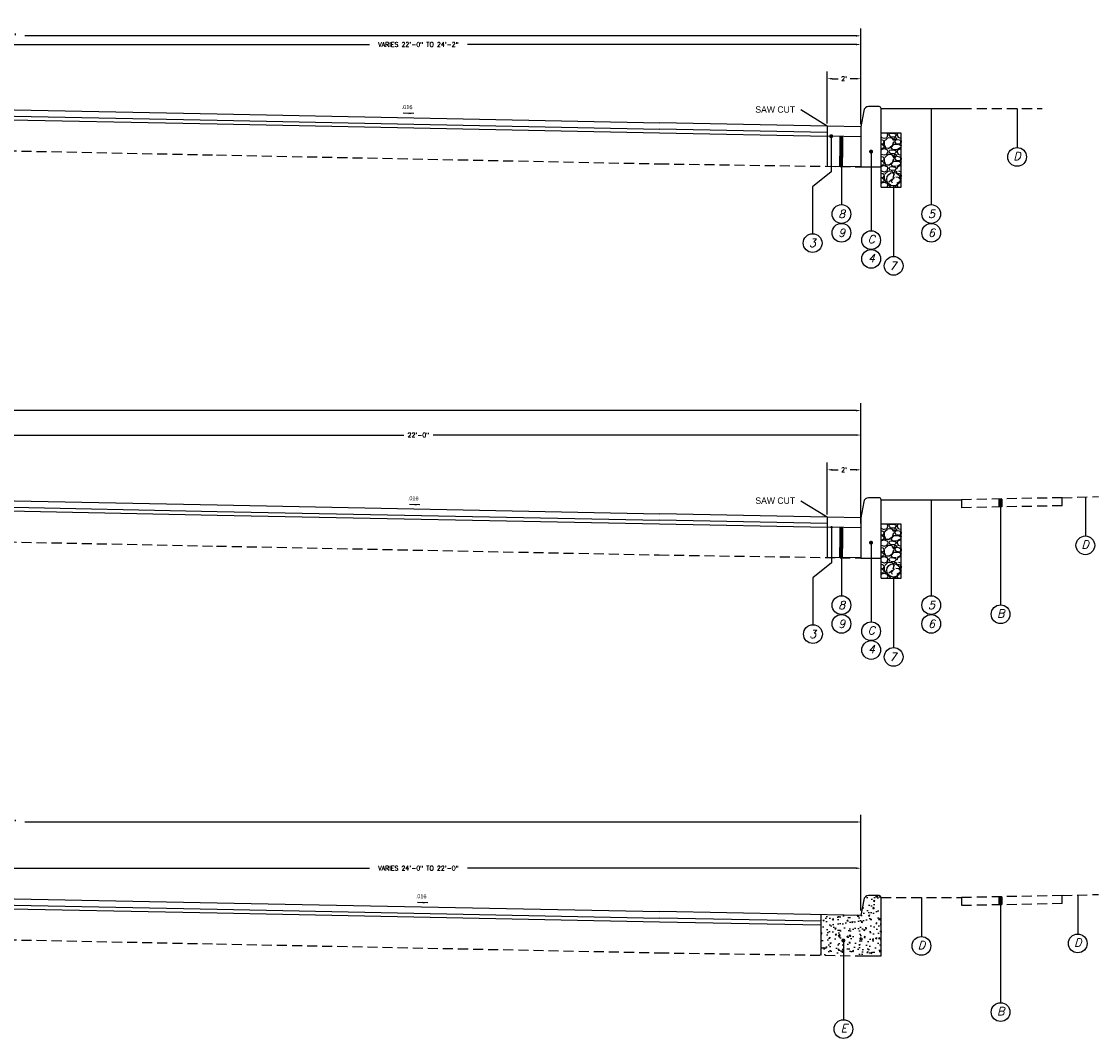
# Model space of a CAD drawing. Header units: feet. Extents: x 0 to 1837476, y 0 to 429622.
# Tile 25 of 33: x 1762610 to 1762637, y 428909 to 428934. Entities that reach past the tile are written whole.
import ezdxf

# ---------------------------------------------------------------- set-up
doc = ezdxf.new("R2010")
doc.units = ezdxf.units.FT
doc.header["$MEASUREMENT"] = 0
doc.linetypes.add('DASHED2', pattern=[0.375, 0.25, -0.125])
doc.layers.add('A-DETL-DIMS', color=1, linetype='Continuous')
doc.styles.add('Annotative', font='txt')
doc.styles.add('SIMPLEX', font='SIMPLEX.shx')
doc.styles.add('Text_30', font='romans.shx', dxfattribs={"oblique": 15, "height": 3})
doc.dimstyles.new('Annotative', dxfattribs={"dimtxt": 0.1128, "dimasz": 0.125, "dimexe": 0.18, "dimexo": 0.0625, "dimgap": 0.09, "dimtad": 0, "dimtih": 1, "dimtoh": 1, "dimdec": 1, "dimzin": 0, "dimdsep": 46, "dimtxsty": 'SIMPLEX', "dimcen": 0.09, "dimclrd": 256, "dimclre": 256, "dimclrt": 256, "dimaunit": 1, "dimadec": 3, "dimazin": 0, "dimtfac": 1, "dimtdec": 1, "dimtofl": 0, "dimtmove": 0, "dimatfit": 3, "dimfxl": 1, "dimtolj": 1, "dimtzin": 0, "dimlwd": -1, "dimlwe": -1, "dimarcsym": 0})

# ---------------------------------------------------------------- blocks, each defined once
blk = doc.blocks.new('*D161')
at = {"layer": 'A-DETL-DIMS', "transparency": 16777216}
for p, q in [((1762609.354628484, 428912.2340862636), (1762609.354628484, 428913.0905960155)), ((1762631.350229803, 428911.8628873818), (1762631.350229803, 428913.0905960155)), ((1762609.479628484, 428912.9105960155), (1762619.134429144, 428912.9105960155)), ((1762631.225229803, 428912.9105960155), (1762621.570429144, 428912.9105960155))]:
    blk.add_line(p, q, dxfattribs=at)
for points in [[(1762609.479628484, 428912.9314293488), (1762609.479628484, 428912.8897626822), (1762609.354628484, 428912.9105960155)], [(1762631.225229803, 428912.9314293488), (1762631.225229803, 428912.8897626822), (1762631.350229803, 428912.9105960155)]]:
    blk.add_solid(points, dxfattribs=at)
at = {"layer": 'A-DETL-DIMS', "transparency": 16777216, "insert": (1762620.352429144, 428912.9105960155), "char_height": 0.1128, "attachment_point": 5, "style": 'SIMPLEX'}
blk.add_mtext('\\A1;VARIES 24\'-0" TO 22\'-0"', dxfattribs=at)
blk = doc.blocks.new('*D155')
at = {"layer": 'A-DETL-DIMS', "transparency": 16777216}
for p, q in [((1762587.359027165, 428931.3949604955), (1762587.359027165, 428933.7699933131)), ((1762631.350229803, 428931.3949604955), (1762631.350229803, 428933.7699933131)), ((1762587.484027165, 428933.5899933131), (1762608.136628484, 428933.5899933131)), ((1762631.225229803, 428933.5899933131), (1762610.572628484, 428933.5899933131))]:
    blk.add_line(p, q, dxfattribs=at)
for points in [[(1762587.484027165, 428933.6108266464), (1762587.484027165, 428933.5691599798), (1762587.359027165, 428933.5899933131)], [(1762631.225229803, 428933.6108266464), (1762631.225229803, 428933.5691599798), (1762631.350229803, 428933.5899933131)]]:
    blk.add_solid(points, dxfattribs=at)
at = {"layer": 'A-DETL-DIMS', "transparency": 16777216, "insert": (1762609.354628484, 428933.5899933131), "char_height": 0.1128, "attachment_point": 5, "style": 'SIMPLEX'}
blk.add_mtext('\\A1;VARIES 44\'-0" TO 50\'-0"', dxfattribs=at)
blk = doc.blocks.new('*D157')
at = {"layer": 'A-DETL-DIMS', "transparency": 16777216}
for p, q in [((1762609.354628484, 428931.8348725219), (1762609.354628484, 428933.5553151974)), ((1762631.350229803, 428932.2747845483), (1762631.350229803, 428933.5553151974)), ((1762609.479628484, 428933.3753151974), (1762619.134429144, 428933.3753151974)), ((1762631.225229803, 428933.3753151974), (1762621.570429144, 428933.3753151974))]:
    blk.add_line(p, q, dxfattribs=at)
for points in [[(1762609.479628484, 428933.3961485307), (1762609.479628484, 428933.3544818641), (1762609.354628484, 428933.3753151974)], [(1762631.225229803, 428933.3961485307), (1762631.225229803, 428933.3544818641), (1762631.350229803, 428933.3753151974)]]:
    blk.add_solid(points, dxfattribs=at)
at = {"layer": 'A-DETL-DIMS', "transparency": 16777216, "insert": (1762620.352429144, 428933.3753151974), "char_height": 0.1128, "attachment_point": 5, "style": 'SIMPLEX'}
blk.add_mtext('\\A1;VARIES 22\'-0" TO 24\'-2"', dxfattribs=at)
blk = doc.blocks.new('*D143')
at = {"layer": 'A-DETL-DIMS', "transparency": 16777216}
for p, q in [((1762630.509095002, 428931.4117831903), (1762630.509095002, 428932.7050276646)), ((1762631.350229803, 428931.4286058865), (1762631.350229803, 428932.7050276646)), ((1762630.634095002, 428932.5250276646), (1762630.780576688, 428932.5250276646)), ((1762631.225229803, 428932.5250276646), (1762631.078748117, 428932.5250276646))]:
    blk.add_line(p, q, dxfattribs=at)
for points in [[(1762630.634095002, 428932.5458609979), (1762630.634095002, 428932.5041943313), (1762630.509095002, 428932.5250276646)], [(1762631.225229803, 428932.5458609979), (1762631.225229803, 428932.5041943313), (1762631.350229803, 428932.5250276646)]]:
    blk.add_solid(points, dxfattribs=at)
at = {"layer": 'A-DETL-DIMS', "transparency": 16777216, "insert": (1762630.929662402, 428932.5250276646), "char_height": 0.1128, "attachment_point": 5, "style": 'SIMPLEX'}
blk.add_mtext("\\A1;2'", dxfattribs=at)
blk = doc.blocks.new('*D144')
at = {"layer": 'A-DETL-DIMS', "transparency": 16777216}
for p, q in [((1762630.509095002, 428921.69482232), (1762630.509095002, 428922.9880667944)), ((1762630.634095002, 428922.8080667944), (1762630.780576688, 428922.8080667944)), ((1762631.225229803, 428922.8080667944), (1762631.078748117, 428922.8080667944)), ((1762631.350229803, 428921.7116450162), (1762631.350229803, 428922.9880667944))]:
    blk.add_line(p, q, dxfattribs=at)
for points in [[(1762630.634095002, 428922.8289001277), (1762630.634095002, 428922.787233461), (1762630.509095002, 428922.8080667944)], [(1762631.225229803, 428922.8289001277), (1762631.225229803, 428922.787233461), (1762631.350229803, 428922.8080667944)]]:
    blk.add_solid(points, dxfattribs=at)
at = {"layer": 'A-DETL-DIMS', "transparency": 16777216, "insert": (1762630.929662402, 428922.8080667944), "char_height": 0.1128, "attachment_point": 5, "style": 'SIMPLEX'}
blk.add_mtext("\\A1;2'", dxfattribs=at)
blk = doc.blocks.new('*D134')
at = {"layer": 'A-DETL-DIMS', "transparency": 16777216}
for p, q in [((1762587.359027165, 428922.0853920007), (1762587.359027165, 428924.4604248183)), ((1762631.350229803, 428922.0853920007), (1762631.350229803, 428924.4604248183)), ((1762587.484027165, 428924.2804248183), (1762608.987999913, 428924.2804248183)), ((1762631.225229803, 428924.2804248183), (1762609.721257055, 428924.2804248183))]:
    blk.add_line(p, q, dxfattribs=at)
for points in [[(1762587.484027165, 428924.3012581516), (1762587.484027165, 428924.259591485), (1762587.359027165, 428924.2804248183)], [(1762631.225229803, 428924.3012581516), (1762631.225229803, 428924.259591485), (1762631.350229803, 428924.2804248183)]]:
    blk.add_solid(points, dxfattribs=at)
at = {"layer": 'A-DETL-DIMS', "transparency": 16777216, "insert": (1762609.354628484, 428924.2804248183), "char_height": 0.1128, "attachment_point": 5, "style": 'SIMPLEX'}
blk.add_mtext('\\A1;44\'-0"', dxfattribs=at)
blk = doc.blocks.new('*D135')
at = {"layer": 'A-DETL-DIMS', "transparency": 16777216}
for p, q in [((1762587.359027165, 428911.8628873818), (1762587.359027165, 428914.2379201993)), ((1762631.350229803, 428911.8628873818), (1762631.350229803, 428914.2379201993)), ((1762587.484027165, 428914.0579201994), (1762608.136628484, 428914.0579201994)), ((1762631.225229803, 428914.0579201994), (1762610.572628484, 428914.0579201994))]:
    blk.add_line(p, q, dxfattribs=at)
for points in [[(1762587.484027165, 428914.0787535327), (1762587.484027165, 428914.037086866), (1762587.359027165, 428914.0579201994)], [(1762631.225229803, 428914.0787535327), (1762631.225229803, 428914.037086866), (1762631.350229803, 428914.0579201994)]]:
    blk.add_solid(points, dxfattribs=at)
at = {"layer": 'A-DETL-DIMS', "transparency": 16777216, "insert": (1762609.354628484, 428914.0579201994), "char_height": 0.1128, "attachment_point": 5, "style": 'SIMPLEX'}
blk.add_mtext('\\A1;VARIES 48\'-0" TO 44\'-0"', dxfattribs=at)
blk = doc.blocks.new('*D130')
at = {"layer": 'A-DETL-DIMS', "transparency": 16777216}
for p, q in [((1762609.354628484, 428922.1179116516), (1762609.354628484, 428923.8520387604)), ((1762631.350229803, 428921.4770059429), (1762631.350229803, 428923.8520387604)), ((1762609.479628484, 428923.6720387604), (1762619.985800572, 428923.6720387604)), ((1762631.225229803, 428923.6720387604), (1762620.719057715, 428923.6720387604))]:
    blk.add_line(p, q, dxfattribs=at)
for points in [[(1762609.479628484, 428923.6928720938), (1762609.479628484, 428923.6512054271), (1762609.354628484, 428923.6720387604)], [(1762631.225229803, 428923.6928720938), (1762631.225229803, 428923.6512054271), (1762631.350229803, 428923.6720387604)]]:
    blk.add_solid(points, dxfattribs=at)
at = {"layer": 'A-DETL-DIMS', "transparency": 16777216, "insert": (1762620.352429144, 428923.6720387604), "char_height": 0.1128, "attachment_point": 5, "style": 'SIMPLEX'}
blk.add_mtext('\\A1;22\'-0"', dxfattribs=at)

msp = doc.modelspace()

# ---------------------------------------------------------------- hatches: boundary and pattern name
at = {"layer": 'A-DETL-DIMS'}
h = msp.add_hatch(dxfattribs=at)
h.set_pattern_fill('GRAVEL', color=8, scale=0.41665, style=0)
h.set_pattern_definition([(228.012787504, (840886.5953636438, 218365.3796411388), (-3.333200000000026, -3.749850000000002), [0.0560544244, -5.549398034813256]), (184.969740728, (840886.5578651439, 218365.3379761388), (4.99979999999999, 0.4166500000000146), [0.0961911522, -9.52292105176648]), (132.510447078, (840886.4620356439, 218365.3296431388), (4.166500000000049, -4.583149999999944), [0.0678256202, -6.71474498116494]), (267.273689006, (840886.2995421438, 218365.2254806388), (0.4166500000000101, 8.333000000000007), [0.0875956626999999, -8.67196895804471]), (292.833654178, (840886.2953756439, 218365.1379841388), (-2.083249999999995, 4.999800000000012), [0.08589448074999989, -8.503565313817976]), (357.273689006, (840886.3287076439, 218365.0588206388), (-8.333000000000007, 0.4166500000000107), [0.0875956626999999, -8.67196895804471]), (37.6942404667, (840886.4162041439, 218365.0546541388), (-5.416449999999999, -4.166499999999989), [0.11584078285, -11.46822814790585]), (72.2553283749, (840886.5078671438, 218365.1254846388), (2.916550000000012, 9.166300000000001), [0.1093656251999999, -10.82720085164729]), (121.429565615, (840886.5411991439, 218365.2296471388), (-3.333200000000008, 5.416449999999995), [0.0878923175, -8.701349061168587]), (175.236358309, (840886.4953676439, 218365.3046441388), (4.583149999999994, -0.4166500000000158), [0.1003426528, -4.916787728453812]), (222.397437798, (840886.3953716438, 218365.3129771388), (-4.999799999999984, -4.583149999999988), [0.1297648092, -12.84672569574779]), (138.814074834, (840886.7120256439, 218365.2213141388), (-2.916550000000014, 2.4999), [0.04429031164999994, -4.384759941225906]), (171.46923439, (840886.6786936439, 218365.2504796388), (5.416449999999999, -0.833299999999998), [0.08426204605, -8.341962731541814]), (225, (840886.5953636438, 218365.2629791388), (-4.625744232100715e-17, -0.4166499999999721), [0.05892305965, -0.5303090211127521]), (203.198590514, (840886.5661981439, 218365.3129771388), (2.083249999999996, 0.8332999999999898), [0.0317312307, -3.141380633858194]), (291.801409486, (840886.5370326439, 218365.3004776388), (-0.4166499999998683, 1.249950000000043), [0.04487445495, -2.19885446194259]), (30.96375653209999, (840886.5536986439, 218365.2588126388), (1.249950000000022, 0.8332999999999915), [0.07288416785, -2.356581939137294]), (161.565051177, (840886.6161961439, 218365.2963111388), (0.8333000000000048, -0.4166499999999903), [0.05270247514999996, -1.264860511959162]), (16.389540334, (840886.2953756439, 218365.3004776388), (4.166499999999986, 1.249950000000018), [0.07383038, -7.309226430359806]), (70.3461759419, (840886.3662061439, 218365.3213101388), (-1.666600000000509, -4.583150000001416), [0.06193960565, -6.132007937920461]), (293.198590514, (840886.6161961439, 218365.3796411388), (-0.8332999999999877, 2.083249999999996), [0.06346204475, -3.109649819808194]), (343.610459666, (840886.6411951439, 218365.3213101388), (-4.166499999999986, 1.249950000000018), [0.07383037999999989, -7.309226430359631]), (339.44395478, (840886.2953756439, 218365.0421546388), (-2.083250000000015, 0.8333000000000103), [0.07119715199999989, -3.488662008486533]), (294.775140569, (840886.3620396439, 218365.0171556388), (-2.083250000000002, 4.583150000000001), [0.05965511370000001, -5.905865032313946]), (66.8014094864, (840886.6203626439, 218364.9629911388), (0.8332999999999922, 2.083249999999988), [0.06346204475, -3.109649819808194]), (17.3540246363, (840886.6453616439, 218365.0213221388), (-5.41644999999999, -1.666599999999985), [0.06984345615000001, -6.914483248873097]), (69.44395478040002, (840886.4162041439, 218364.9629911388), (-0.833300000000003, -2.083249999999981), [0.03559857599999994, -3.524260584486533]), (101.309932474, (840886.5953636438, 218364.9629911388), (-0.4166499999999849, 1.666600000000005), [0.0212449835, -2.10326149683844]), (165.963756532, (840886.5911971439, 218364.9838236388), (1.249949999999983, -0.4166500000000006), [0.08589448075, -1.631997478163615]), (186.009005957, (840886.5078671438, 218365.0046561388), (4.16650000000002, 0.416649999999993), [0.0796009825, -7.880486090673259]), (303.690067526, (840886.5536986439, 218365.2213141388), (-0.4166499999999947, 0.8332999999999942), [0.06009009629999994, -1.442162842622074]), (353.157226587, (840886.5870306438, 218365.1713161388), (7.083050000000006, -0.833300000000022), [0.1049099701, -10.38606896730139]), (60.9453959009, (840886.6911931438, 218365.1588166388), (-1.66659999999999, -2.916549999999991), [0.0428966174, -4.246777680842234]), (90, (840886.7120256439, 218365.1963151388), (-0.41665, 0.41665), [0.024999, -0.391651]), (120.256437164, (840886.4995341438, 218365.0171556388), (1.666600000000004, -2.916550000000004), [0.0578826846, -5.730404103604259]), (48.01278750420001, (840886.4703686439, 218365.0671536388), (3.3332, 3.74984999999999), [0.1121088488, -5.493343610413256]), (0, (840886.5453656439, 218365.1504836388), (0.41665, 0.41665), [0.108329, -0.308321]), (325.3048464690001, (840886.6536946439, 218365.1504836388), (4.166500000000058, -2.916549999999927), [0.0658781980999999, -6.521936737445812]), (254.054604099, (840886.7078591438, 218365.1129851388), (-0.4166500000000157, -1.666600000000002), [0.0606650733, -2.972592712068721]), (207.645975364, (840886.6911931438, 218365.0546541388), (-7.91634999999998, -4.166500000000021), [0.09877313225, -9.778556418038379]), (175.42607874, (840886.6036966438, 218365.0088226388), (-5.416449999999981, 0.4166500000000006), [0.10449540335, -10.34503343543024])])
h.paths.add_polyline_path([(1762631.850229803, 428931.1756989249), (1762632.350229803, 428931.1756989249), (1762632.350229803, 428929.8324604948), (1762632.157451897, 428929.8324604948), (1762632.157451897, 428929.860968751, 0.414213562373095), (1762632.324951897, 428930.028468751, 1), (1762631.989951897, 428930.028468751, 0.414213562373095), (1762632.157451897, 428929.860968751), (1762632.157451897, 428929.8324604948), (1762631.850229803, 428929.8324604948)])
h = msp.add_hatch(dxfattribs=at)
h.set_pattern_fill('GRAVEL', color=8, scale=0.41665, style=0)
h.set_pattern_definition([(228.012787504, (840886.5953636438, 218355.6626802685), (-3.333200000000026, -3.749850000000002), [0.0560544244, -5.549398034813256]), (184.969740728, (840886.5578651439, 218355.6210152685), (4.99979999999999, 0.4166500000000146), [0.0961911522, -9.52292105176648]), (132.510447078, (840886.4620356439, 218355.6126822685), (4.166500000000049, -4.583149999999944), [0.0678256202, -6.71474498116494]), (267.273689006, (840886.2995421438, 218355.5085197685), (0.4166500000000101, 8.333000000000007), [0.0875956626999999, -8.67196895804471]), (292.833654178, (840886.2953756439, 218355.4210232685), (-2.083249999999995, 4.999800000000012), [0.08589448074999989, -8.503565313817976]), (357.273689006, (840886.3287076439, 218355.3418597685), (-8.333000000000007, 0.4166500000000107), [0.0875956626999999, -8.67196895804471]), (37.6942404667, (840886.4162041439, 218355.3376932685), (-5.416449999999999, -4.166499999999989), [0.11584078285, -11.46822814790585]), (72.2553283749, (840886.5078671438, 218355.4085237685), (2.916550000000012, 9.166300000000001), [0.1093656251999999, -10.82720085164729]), (121.429565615, (840886.5411991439, 218355.5126862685), (-3.333200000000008, 5.416449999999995), [0.0878923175, -8.701349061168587]), (175.236358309, (840886.4953676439, 218355.5876832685), (4.583149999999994, -0.4166500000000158), [0.1003426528, -4.916787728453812]), (222.397437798, (840886.3953716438, 218355.5960162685), (-4.999799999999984, -4.583149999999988), [0.1297648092, -12.84672569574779]), (138.814074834, (840886.7120256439, 218355.5043532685), (-2.916550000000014, 2.4999), [0.04429031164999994, -4.384759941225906]), (171.46923439, (840886.6786936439, 218355.5335187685), (5.416449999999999, -0.833299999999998), [0.08426204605, -8.341962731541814]), (225, (840886.5953636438, 218355.5460182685), (-4.625744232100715e-17, -0.4166499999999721), [0.05892305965, -0.5303090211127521]), (203.198590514, (840886.5661981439, 218355.5960162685), (2.083249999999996, 0.8332999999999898), [0.0317312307, -3.141380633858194]), (291.801409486, (840886.5370326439, 218355.5835167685), (-0.4166499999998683, 1.249950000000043), [0.04487445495, -2.19885446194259]), (30.96375653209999, (840886.5536986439, 218355.5418517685), (1.249950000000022, 0.8332999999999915), [0.07288416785, -2.356581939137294]), (161.565051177, (840886.6161961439, 218355.5793502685), (0.8333000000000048, -0.4166499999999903), [0.05270247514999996, -1.264860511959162]), (16.389540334, (840886.2953756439, 218355.5835167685), (4.166499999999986, 1.249950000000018), [0.07383038, -7.309226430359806]), (70.3461759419, (840886.3662061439, 218355.6043492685), (-1.666600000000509, -4.583150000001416), [0.06193960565, -6.132007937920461]), (293.198590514, (840886.6161961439, 218355.6626802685), (-0.8332999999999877, 2.083249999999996), [0.06346204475, -3.109649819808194]), (343.610459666, (840886.6411951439, 218355.6043492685), (-4.166499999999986, 1.249950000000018), [0.07383037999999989, -7.309226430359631]), (339.44395478, (840886.2953756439, 218355.3251937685), (-2.083250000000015, 0.8333000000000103), [0.07119715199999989, -3.488662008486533]), (294.775140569, (840886.3620396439, 218355.3001947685), (-2.083250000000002, 4.583150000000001), [0.05965511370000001, -5.905865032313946]), (66.8014094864, (840886.6203626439, 218355.2460302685), (0.8332999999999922, 2.083249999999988), [0.06346204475, -3.109649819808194]), (17.3540246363, (840886.6453616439, 218355.3043612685), (-5.41644999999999, -1.666599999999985), [0.06984345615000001, -6.914483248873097]), (69.44395478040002, (840886.4162041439, 218355.2460302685), (-0.833300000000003, -2.083249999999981), [0.03559857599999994, -3.524260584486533]), (101.309932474, (840886.5953636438, 218355.2460302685), (-0.4166499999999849, 1.666600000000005), [0.0212449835, -2.10326149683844]), (165.963756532, (840886.5911971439, 218355.2668627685), (1.249949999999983, -0.4166500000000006), [0.08589448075, -1.631997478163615]), (186.009005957, (840886.5078671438, 218355.2876952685), (4.16650000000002, 0.416649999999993), [0.0796009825, -7.880486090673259]), (303.690067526, (840886.5536986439, 218355.5043532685), (-0.4166499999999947, 0.8332999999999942), [0.06009009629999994, -1.442162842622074]), (353.157226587, (840886.5870306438, 218355.4543552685), (7.083050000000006, -0.833300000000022), [0.1049099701, -10.38606896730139]), (60.9453959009, (840886.6911931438, 218355.4418557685), (-1.66659999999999, -2.916549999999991), [0.0428966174, -4.246777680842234]), (90, (840886.7120256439, 218355.4793542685), (-0.41665, 0.41665), [0.024999, -0.391651]), (120.256437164, (840886.4995341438, 218355.3001947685), (1.666600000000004, -2.916550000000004), [0.0578826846, -5.730404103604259]), (48.01278750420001, (840886.4703686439, 218355.3501927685), (3.3332, 3.74984999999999), [0.1121088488, -5.493343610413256]), (0, (840886.5453656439, 218355.4335227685), (0.41665, 0.41665), [0.108329, -0.308321]), (325.3048464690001, (840886.6536946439, 218355.4335227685), (4.166500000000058, -2.916549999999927), [0.0658781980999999, -6.521936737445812]), (254.054604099, (840886.7078591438, 218355.3960242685), (-0.4166500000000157, -1.666600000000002), [0.0606650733, -2.972592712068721]), (207.645975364, (840886.6911931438, 218355.3376932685), (-7.91634999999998, -4.166500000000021), [0.09877313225, -9.778556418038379]), (175.42607874, (840886.6036966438, 218355.2918617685), (-5.416449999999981, 0.4166500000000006), [0.10449540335, -10.34503343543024])])
h.paths.add_polyline_path([(1762631.850229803, 428921.4587380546), (1762632.350229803, 428921.4587380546), (1762632.350229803, 428920.1154996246), (1762632.157451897, 428920.1154996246), (1762632.157451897, 428920.1440078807, 0.414213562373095), (1762632.324951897, 428920.3115078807, 1), (1762631.989951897, 428920.3115078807, 0.414213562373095), (1762632.157451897, 428920.1440078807), (1762632.157451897, 428920.1154996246), (1762631.850229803, 428920.1154996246)])
h = msp.add_hatch(dxfattribs=at)
h.set_pattern_fill('AR-CONC', color=8, scale=0.05)
h.set_pattern_definition([(49.99999999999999, (1762587.222483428, 428911.7289433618), (0.3586300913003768, -0.03137606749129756), [0.03750000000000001, -0.4125]), (355, (1762587.222483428, 428911.7289433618), (-0.06937566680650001, 0.376096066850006), [0.03, -0.33]), (100.45144446, (1762587.252369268, 428911.7263286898), (0.289254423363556, 0.3447199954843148), [0.03187009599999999, -0.3505710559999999]), (46.18420000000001, (1762587.222483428, 428911.8289433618), (0.5336206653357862, -0.08275964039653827), [0.05625, -0.61875]), (96.63563549, (1762587.2669518, 428911.8220467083), (0.4673309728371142, 0.4870593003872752), [0.04780517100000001, -0.52585688]), (351.1841639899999, (1762587.222483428, 428911.8289433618), (0.4673309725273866, 0.4870593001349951), [0.04500000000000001, -0.4950000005]), (21, (1762587.272483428, 428911.8039433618), (0.2984535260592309, -0.2013094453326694), [0.03750000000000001, -0.4125]), (326.0000000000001, (1762587.272483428, 428911.8039433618), (0.1216576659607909, 0.3625750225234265), [0.03, -0.33]), (71.45144474, (1762587.297354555, 428911.7871675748), (0.4201111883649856, 0.1612655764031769), [0.03187009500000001, -0.350571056]), (37.50000000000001, (1762587.222483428, 428911.7289433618), (0.006079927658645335, 0.1664469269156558), [0, -0.326, 0, -0.335, 0, -0.33125]), (7.499999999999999, (1762587.222483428, 428911.7289433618), (0.1315347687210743, 0.1972058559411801), [0, -0.191, 0, -0.3185, 0, -0.12625]), (327.5, (1762587.110983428, 428911.7289433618), (0.2669112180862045, -0.01127743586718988), [0, -0.125, 0, -0.39, 0, -0.5175]), (317.5, (1762587.060983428, 428911.7289433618), (0.2915930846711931, 0.05005249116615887), [0, -0.1625, 0, -0.259, 0, -0.3675])])
edge = h.paths.add_edge_path()
edge.add_arc((1762631.800229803, 428912.1816742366), 0.04999999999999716, 359.999999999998, 450)
edge.add_line((1762631.800229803, 428912.2316742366), (1762631.540773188, 428912.2316742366))
edge.add_arc((1762631.540773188, 428912.1066742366), 0.1250000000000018, 90.00000000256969, 170.351954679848)
edge.add_line((1762631.417541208, 428912.1276236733), (1762631.350229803, 428911.7316742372))
edge.add_line((1762631.350229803, 428911.7316742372), (1762630.350229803, 428911.7516742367))
edge.add_line((1762630.350229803, 428911.7516742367), (1762630.350229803, 428910.7488477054))
edge.add_line((1762630.350229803, 428910.7488477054), (1762631.850229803, 428910.7316742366))
edge.add_line((1762631.850229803, 428910.7316742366), (1762631.850229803, 428912.1816742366))

# ---------------------------------------------------------------- linework, layer by layer
for p, q in [((1762631.800229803, 428931.8324604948), (1762631.540773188, 428931.8324604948)), ((1762631.417541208, 428931.7284099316), (1762631.350229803, 428931.3324604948)), ((1762631.350229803, 428931.3324604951), (1762631.350229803, 428930.3324604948)), ((1762631.350229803, 428931.3324604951), (1762631.350229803, 428930.3324604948)), ((1762632.350229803, 428931.1756989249), (1762631.850229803, 428931.1756989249)), ((1762632.350229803, 428929.8324604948), (1762632.350229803, 428931.1756989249)), ((1762631.350229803, 428930.3324604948), (1762631.850229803, 428930.3324604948)), ((1762631.850229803, 428929.8324604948), (1762632.350229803, 428929.8324604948)), ((1762631.417541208, 428922.0114490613), (1762631.350229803, 428921.6154996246)), ((1762631.800229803, 428922.1154996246), (1762631.540773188, 428922.1154996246)), ((1762631.350229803, 428921.6154996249), (1762631.350229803, 428920.6154996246)), ((1762631.350229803, 428921.6154996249), (1762631.350229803, 428920.6154996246)), ((1762632.350229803, 428921.4587380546), (1762631.850229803, 428921.4587380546)), ((1762632.350229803, 428920.1154996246), (1762632.350229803, 428921.4587380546)), ((1762631.350229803, 428920.6154996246), (1762631.850229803, 428920.6154996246)), ((1762631.850229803, 428920.1154996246), (1762632.350229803, 428920.1154996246)), ((1762631.417541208, 428912.1276236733), (1762631.350229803, 428911.7316742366)), ((1762631.800229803, 428912.2316742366), (1762631.540773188, 428912.2316742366)), ((1762630.350229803, 428911.7516742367), (1762630.350229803, 428910.7488337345)), ((1762631.350229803, 428910.7316742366), (1762631.850229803, 428910.7316742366))]:
    msp.add_line(p, q, dxfattribs=at)
at = {"layer": 'A-DETL-DIMS', "color": 1}
for p, q in [((1762609.351429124, 428931.6124045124), (1762615.350229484, 428931.4924285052)), ((1762609.354628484, 428931.7723725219), (1762615.353428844, 428931.6523965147)), ((1762615.353428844, 428931.6523965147), (1762626.351229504, 428931.4324405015)), ((1762615.350229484, 428931.4924285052), (1762626.348030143, 428931.272472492)), ((1762630.509095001, 428931.349283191), (1762626.351229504, 428931.4324405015)), ((1762630.505895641, 428931.1893151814), (1762626.348030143, 428931.272472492)), ((1762609.354628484, 428922.0554116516), (1762615.353428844, 428921.9354356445)), ((1762615.353428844, 428921.9354356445), (1762626.351229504, 428921.7154796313)), ((1762609.354628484, 428921.895443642), (1762615.353428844, 428921.7754676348)), ((1762615.353428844, 428921.7754676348), (1762626.351229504, 428921.5555116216)), ((1762630.509095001, 428921.6323223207), (1762626.351229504, 428921.7154796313)), ((1762630.509095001, 428921.4723543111), (1762626.351229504, 428921.5555116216)), ((1762609.354628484, 428912.1715862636), (1762615.353428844, 428912.0516102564)), ((1762615.353428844, 428912.0516102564), (1762626.351229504, 428911.8316542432)), ((1762609.351429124, 428912.0116182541), (1762615.350229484, 428911.8916422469)), ((1762615.350229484, 428911.8916422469), (1762626.348030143, 428911.6716862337)), ((1762631.350229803, 428911.7316742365), (1762626.351229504, 428911.8316542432)), ((1762630.348630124, 428911.5916742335), (1762626.348030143, 428911.6716862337))]:
    msp.add_line(p, q, dxfattribs=at)
at = {"layer": 'A-DETL-DIMS', "linetype": 'DASHED2'}
for p, q in [((1762636.349430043, 428922.1154836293), (1762637.251342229, 428922.142378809)), ((1762636.349430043, 428912.2316582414), (1762637.251342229, 428912.258553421))]:
    msp.add_line(p, q, dxfattribs=at)
at = {"layer": 'A-DETL-DIMS'}
for points in [[(1762631.850229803, 428931.1756989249), (1762631.850229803, 428931.7824604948)], [(1762633.096980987, 428931.7824604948), (1762633.096980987, 428929.396373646)], [(1762635.230594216, 428931.7824604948), (1762635.229813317, 428930.8144119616)], [(1762630.509095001, 428931.349283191), (1762630.509095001, 428930.3472231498)], [(1762630.610158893, 428931.0951437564), (1762630.610158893, 428930.2136800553)], [(1762630.865154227, 428931.0921120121), (1762630.865154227, 428929.396373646)], [(1762631.850229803, 428929.8324604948), (1762631.850229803, 428931.1756989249)], [(1762631.600821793, 428930.7142644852), (1762631.601651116, 428928.7477133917)], [(1762630.610158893, 428930.2136800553), (1762630.148436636, 428929.8360552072)], [(1762630.148436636, 428929.8360552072), (1762630.148436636, 428928.6747633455)], [(1762632.160036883, 428929.860988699), (1762632.161449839, 428928.109404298)], [(1762631.850229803, 428921.4587380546), (1762631.850229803, 428922.0654996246)], [(1762633.096980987, 428922.0654996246), (1762633.096980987, 428919.6794127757)], [(1762634.81707293, 428922.0848364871), (1762634.819195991, 428919.4529651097)], [(1762636.926941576, 428922.1327051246), (1762636.926160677, 428921.1646565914)], [(1762630.509095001, 428921.6323223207), (1762630.509095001, 428920.6302622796)], [(1762631.850229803, 428920.1154996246), (1762631.850229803, 428921.4587380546)], [(1762630.618250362, 428921.3800892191), (1762630.618250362, 428920.4986255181)], [(1762630.865154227, 428921.3751511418), (1762630.865154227, 428919.6794127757)], [(1762631.600821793, 428920.9973036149), (1762631.601651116, 428919.0307525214)], [(1762630.618250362, 428920.4986255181), (1762630.156528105, 428920.12100067)], [(1762630.156528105, 428920.12100067), (1762630.156528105, 428918.9597088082)], [(1762632.160036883, 428920.1440278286), (1762632.161449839, 428918.3924434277)], [(1762631.850229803, 428910.7316742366), (1762631.850229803, 428912.1816742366)], [(1762632.850229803, 428912.1816742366), (1762632.851010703, 428911.2136257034)], [(1762634.81707293, 428912.2010110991), (1762634.819195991, 428909.5691397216)], [(1762636.735293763, 428912.2431647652), (1762636.736074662, 428911.275116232)], [(1762630.912475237, 428911.1134782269), (1762630.91330456, 428909.1469271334)]]:
    msp.add_lwpolyline(points, dxfattribs=at)
at = {"layer": 'A-DETL-DIMS', "color": 1}
for points in [[(1762631.850229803, 428931.7824604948), (1762633.850229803, 428931.7824604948)], [(1762587.359027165, 428931.0824105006), (1762592.363026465, 428931.1824904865), (1762603.360827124, 428931.4024464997), (1762609.354628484, 428931.522322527), (1762615.348429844, 428931.4024464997), (1762626.346230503, 428931.1824904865), (1762630.509095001, 428931.0992331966)], [(1762631.850229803, 428922.0654996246), (1762633.850229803, 428922.0654996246)], [(1762633.854229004, 428921.8655396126), (1762633.854229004, 428922.0655796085)], [(1762588.200161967, 428921.3822723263), (1762592.363026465, 428921.4655296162), (1762603.360827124, 428921.6854856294), (1762609.354628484, 428921.8053616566), (1762615.348429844, 428921.6854856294), (1762626.346230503, 428921.4655296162), (1762630.509095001, 428921.3822723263)], [(1762633.854229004, 428911.9817142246), (1762633.854229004, 428912.1817542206)], [(1762588.359027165, 428911.5016242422), (1762592.363026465, 428911.5817042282), (1762603.360827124, 428911.8016602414), (1762609.354628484, 428911.9215362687), (1762615.348429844, 428911.8016602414), (1762626.346230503, 428911.5817042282), (1762630.350229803, 428911.5016242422)]]:
    msp.add_lwpolyline(points, dxfattribs=at)
at = {"layer": 'A-DETL-DIMS', "linetype": 'DASHED2'}
for points in [[(1762633.850229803, 428931.7824604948), (1762635.850229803, 428931.7824604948)], [(1762631.850229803, 428912.1816742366), (1762633.850229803, 428912.1816742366)]]:
    msp.add_lwpolyline(points, dxfattribs=at)
at = {"layer": 'A-DETL-DIMS', "color": 3}
for points in [[(1762631.350229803, 428931.3324604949), (1762630.509095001, 428931.349283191)], [(1762631.350229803, 428931.0824105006), (1762630.509095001, 428931.0992331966)], [(1762631.350229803, 428930.3345327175), (1762630.509095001, 428930.3472231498)], [(1762631.350229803, 428921.6154996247), (1762630.509095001, 428921.6323223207)], [(1762631.350229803, 428921.3654496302), (1762630.509095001, 428921.3822723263)], [(1762631.350229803, 428920.6175718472), (1762630.509095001, 428920.6302622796)]]:
    msp.add_lwpolyline(points, dxfattribs=at)
at = {"layer": 'A-DETL-DIMS'}
for points, const_width in [([(1762630.635158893, 428931.0951437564, -1), (1762630.585158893, 428931.0951437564, -1)], 0.05), ([(1762630.625783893, 428931.0951437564, -1), (1762630.594533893, 428931.0951437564, -1)], 0.03125000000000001), ([(1762631.625821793, 428930.7142644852, -1), (1762631.575821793, 428930.7142644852, -1)], 0.05), ([(1762630.633875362, 428921.3800892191, -1), (1762630.602625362, 428921.3800892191, -1)], 0.03125000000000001), ([(1762631.625821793, 428920.9973036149, -1), (1762631.575821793, 428920.9973036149, -1)], 0.05), ([(1762630.937475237, 428911.1134782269, -1), (1762630.887475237, 428911.1134782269, -1)], 0.05)]:
    msp.add_lwpolyline(points, format="xyb", close=True, dxfattribs=dict(at, const_width=const_width))
for points, const_width in [([(1762630.865154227, 428931.0921120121), (1762630.853837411, 428930.3420219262)], 0.1), ([(1762634.817234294, 428921.8847997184), (1762634.81707293, 428922.0848364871)], 0.09999), ([(1762630.865154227, 428921.3751511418), (1762630.853837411, 428920.6250610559)], 0.1), ([(1762634.817234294, 428912.0009743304), (1762634.81707293, 428912.2010110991)], 0.09999)]:
    msp.add_lwpolyline(points, dxfattribs=dict(at, const_width=const_width))
at = {"layer": 'A-DETL-DIMS', "color": 8, "linetype": 'DASHED2'}
for points in [[(1762587.359027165, 428930.3324604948), (1762592.391113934, 428930.410453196), (1762603.388914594, 428930.6304092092), (1762609.362719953, 428930.7498853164), (1762615.336525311, 428930.6304092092), (1762626.334325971, 428930.410453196), (1762631.358321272, 428930.3343668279)], [(1762588.200161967, 428920.6302622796), (1762592.391113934, 428920.6934923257), (1762603.388914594, 428920.9134483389), (1762609.362719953, 428921.0329244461), (1762615.336525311, 428920.9134483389), (1762626.334325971, 428920.6934923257), (1762631.358321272, 428920.6174059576)], [(1762587.359027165, 428910.7337464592), (1762592.391113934, 428910.8096669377), (1762603.388914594, 428911.0296229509), (1762609.362719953, 428911.1490990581), (1762615.336525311, 428911.0296229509), (1762626.334325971, 428910.8096669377), (1762631.358321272, 428910.7335805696)]]:
    msp.add_lwpolyline(points, dxfattribs=at)
at = {"layer": 'A-DETL-DIMS', "color": 1, "linetype": 'DASHED2'}
for points in [[(1762636.349430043, 428922.1154836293), (1762633.850229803, 428922.0654996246)], [(1762636.349430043, 428921.9154436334), (1762636.349430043, 428922.1154836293)], [(1762636.349430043, 428921.9154436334), (1762633.854229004, 428921.8655396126)], [(1762636.349430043, 428912.2316582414), (1762633.850229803, 428912.1816742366)], [(1762636.349430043, 428912.0316182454), (1762633.854229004, 428911.9817142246)], [(1762636.349430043, 428912.0316182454), (1762636.349430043, 428912.2316582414)]]:
    msp.add_lwpolyline(points, dxfattribs=at)
at = {"layer": 'A-DETL-DIMS'}
for centre, radius in [((1762635.229356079, 428930.58141322), 0.2329991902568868), ((1762632.157451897, 428930.028468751), 0.1675), ((1762631.602304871, 428928.5147147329), 0.2329991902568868), ((1762636.925703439, 428920.9316578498), 0.2329991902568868), ((1762632.157451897, 428920.3115078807), 0.1675), ((1762634.819195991, 428919.2199659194), 0.2329991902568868), ((1762631.602304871, 428918.7977538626), 0.2329991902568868), ((1762636.7365319, 428911.0421174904), 0.2329991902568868), ((1762632.85146794, 428910.9806269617), 0.2329991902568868), ((1762634.819195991, 428909.3361405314), 0.2329991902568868), ((1762630.913958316, 428908.9139284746), 0.2329991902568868)]:
    msp.add_circle(centre, radius, dxfattribs=at)
at = {"layer": 'A-DETL-DIMS', "color": 2}
for centre in [(1762630.865154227, 428929.1633744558), (1762633.096980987, 428929.1633744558), (1762630.865154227, 428928.6973760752), (1762633.096980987, 428928.6973760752), (1762630.148436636, 428928.4417641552), (1762631.602762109, 428928.048716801), (1762632.161637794, 428927.8764051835), (1762630.865154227, 428919.4464135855), (1762633.096980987, 428919.4464135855), (1762630.865154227, 428918.9804152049), (1762633.096980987, 428918.9804152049), (1762630.156528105, 428918.726709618), (1762631.602762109, 428918.3317559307), (1762632.161637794, 428918.1594443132)]:
    msp.add_circle(centre, 0.2329991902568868, dxfattribs=at)
at = {"layer": 'A-DETL-DIMS'}
for centre, radius, start, end in [((1762631.540773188, 428931.7074604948), 0.125, 90, 170.3519546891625), ((1762631.800229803, 428931.7824604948), 0.05, 0, 90), ((1762631.540773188, 428921.9904996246), 0.125, 90, 170.3519546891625), ((1762631.800229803, 428922.0654996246), 0.05, 0, 90), ((1762631.540773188, 428912.1066742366), 0.125, 90, 170.3519546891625), ((1762631.800229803, 428912.1816742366), 0.05, 0, 90)]:
    msp.add_arc(centre, radius, start, end, dxfattribs=at)

# ---------------------------------------------------------------- texts
at = {"layer": 'A-DETL-DIMS', "style": 'Annotative'}
for p in [(1762619.934731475, 428931.7731746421), (1762620.086965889, 428922.0531690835), (1762620.284729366, 428912.165388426)]:
    msp.add_text('.016', height=0.1, rotation=358.8542371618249, dxfattribs=at).set_placement(p)
at = {"layer": 'A-DETL-DIMS', "color": 3, "char_height": 0.16, "attachment_point": 7, "style": 'Annotative'}
for insert in [(1762628.725553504, 428931.6774891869), (1762628.725553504, 428921.9605283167)]:
    msp.add_mtext('\\A1;\\pxql;SAW CUT', dxfattribs=dict(at, insert=insert))
at = {"layer": 'A-DETL-DIMS', "char_height": 0.199991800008, "width": 13.66884137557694, "style": 'Text_30'}
for s, insert, attachment_point in [('D', (1762635.135532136, 428930.7019023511), 1), ('C', (1762631.696128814, 428928.635203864), 3), ('D', (1762636.831879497, 428921.0521469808), 1), ('B', (1762634.913019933, 428919.3404550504), 3), ('C', (1762631.696128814, 428918.9182429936), 3), ('D', (1762632.945291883, 428911.1011160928), 3), ('D', (1762636.830355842, 428911.1626066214), 3), ('B', (1762634.913019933, 428909.4566296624), 3), ('E', (1762631.007782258, 428909.0344176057), 3)]:
    msp.add_mtext(s, dxfattribs=dict(at, insert=insert, attachment_point=attachment_point))
at = {"layer": 'A-DETL-DIMS', "color": 2, "char_height": 0.199991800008, "width": 13.66884137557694, "style": 'Text_30'}
for s, insert, attachment_point in [('8', (1762630.956421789, 428929.2644469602), 3), ('5', (1762633.188248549, 428929.2644469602), 3), ('9', (1762630.956421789, 428928.7984485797), 3), ('6', (1762633.188248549, 428928.7984485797), 3), ('3', (1762630.057169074, 428928.5428366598), 1), ('4', (1762631.696586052, 428928.1692059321), 3), ('7', (1762632.22955035, 428927.9774776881), 3), ('8', (1762630.956421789, 428919.54748609), 3), ('5', (1762633.188248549, 428919.54748609), 3), ('9', (1762630.956421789, 428919.0814877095), 3), ('6', (1762633.188248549, 428919.0814877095), 3), ('3', (1762630.065260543, 428918.8277821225), 1), ('4', (1762631.696586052, 428918.4522450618), 3), ('7', (1762632.22955035, 428918.2605168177), 3)]:
    msp.add_mtext(s, dxfattribs=dict(at, insert=insert, attachment_point=attachment_point))

# ---------------------------------------------------------------- dimensions: what is measured, and where the dimension line sits
at = {"layer": 'A-DETL-DIMS'}
for base, p1, p2, text, picture, middle in [((1762631.350229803, 428933.5899933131), (1762587.359027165, 428931.3324604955), (1762631.350229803, 428931.3324604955), 'VARIES 44\'-0" TO 50\'-0"', '*D155', (1762609.354628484, 428933.5899933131)), ((1762631.350229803, 428933.3753151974), (1762609.354628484, 428931.7723725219), (1762631.350229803, 428932.2122845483), 'VARIES 22\'-0" TO 24\'-2"', '*D157', (1762620.352429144, 428933.3753151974)), ((1762631.350229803, 428932.5250276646), (1762630.509095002, 428931.3492831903), (1762631.350229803, 428931.3661058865), "2'", '*D143', (1762630.929662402, 428932.5250276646)), ((1762631.350229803, 428924.2804248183), (1762587.359027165, 428922.0228920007), (1762631.350229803, 428922.0228920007), '44\'-0"', '*D134', (1762609.354628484, 428924.2804248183)), ((1762631.350229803, 428922.8080667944), (1762630.509095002, 428921.63232232), (1762631.350229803, 428921.6491450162), "2'", '*D144', (1762630.929662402, 428922.8080667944)), ((1762631.350229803, 428914.0579201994), (1762587.359027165, 428911.8003873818), (1762631.350229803, 428911.8003873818), 'VARIES 48\'-0" TO 44\'-0"', '*D135', (1762609.354628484, 428914.0579201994)), ((1762631.350229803, 428912.9105960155), (1762609.354628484, 428912.1715862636), (1762631.350229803, 428911.8003873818), 'VARIES 24\'-0" TO 22\'-0"', '*D161', (1762620.352429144, 428912.9105960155))]:
    dim = msp.add_linear_dim(base=base, p1=p1, p2=p2, text=text, dimstyle='Annotative', dxfattribs=at)
    dim.commit()
    dim.dimension.update_dxf_attribs({"geometry": picture, "text_midpoint": middle})
dim = msp.add_linear_dim(base=(1762609.354628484, 428923.6720387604), p1=(1762631.350229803, 428921.4145059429), p2=(1762609.354628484, 428922.0554116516), angle=180, text='22\'-0"', dimstyle='Annotative', dxfattribs=at)
dim.commit()
dim.dimension.update_dxf_attribs({"geometry": '*D130', "text_midpoint": (1762620.352429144, 428923.6720387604)})

# ---------------------------------------------------------------- leaders
for points, override in [([(1762620.23556898, 428931.6610499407), (1762619.975841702, 428931.6662444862)], {"dimscale": 0, "dimgap": 0.09, "dimtad": 0}), ([(1762630.509095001, 428931.349283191), (1762629.85818438, 428931.7486860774)], {"dimscale": 0}), ([(1762620.387803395, 428921.9410443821), (1762620.128076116, 428921.9462389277)], {"dimscale": 0, "dimgap": 0.09, "dimtad": 0}), ([(1762630.509095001, 428921.6323223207), (1762629.85818438, 428922.0317252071)], {"dimscale": 0}), ([(1762620.585566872, 428912.0532637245), (1762620.325839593, 428912.0584582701)], {"dimscale": 0, "dimgap": 0.09, "dimtad": 0})]:
    msp.add_leader(points, dimstyle='Annotative', override=override, dxfattribs=at)

doc.saveas('drawing.dxf')
